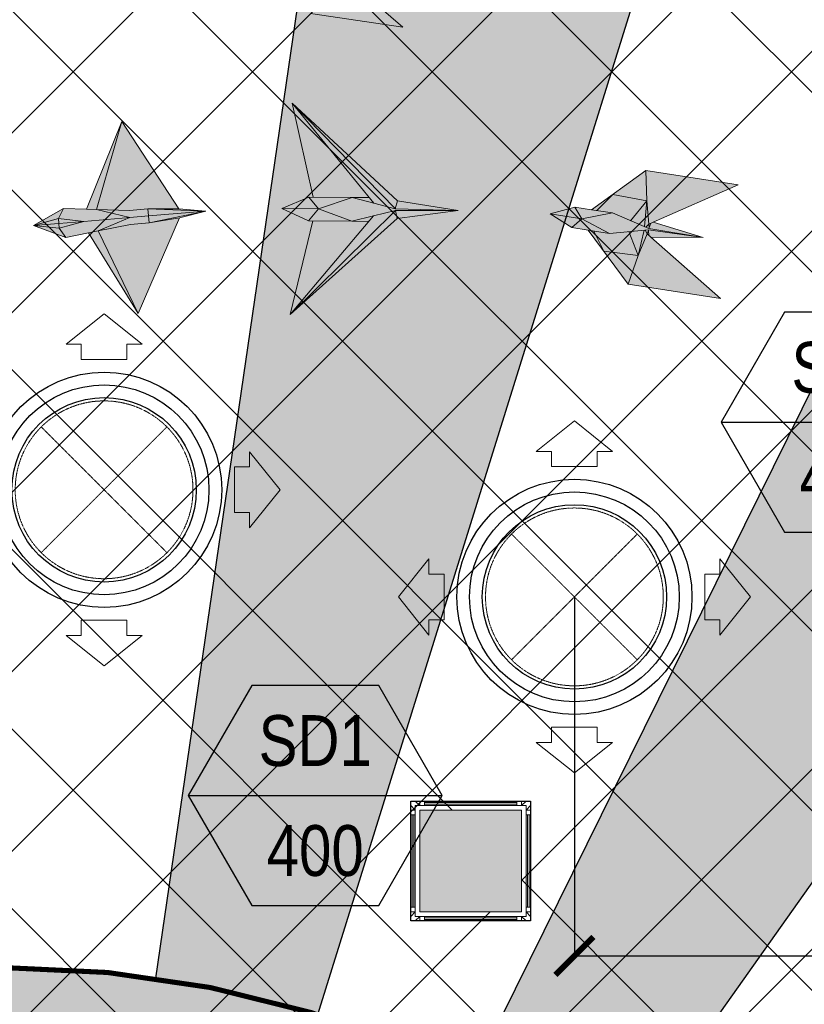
# Model space of a CAD drawing. Header units: millimetres. Extents: x -150 to 72073, y -3152 to 13830.
# Tile 13 of 19: x 11032 to 12577, y 8948 to 10886. Entities that reach past the tile are written whole.
import ezdxf
from ezdxf.enums import TextEntityAlignment as Align

# ---------------------------------------------------------------- set-up
doc = ezdxf.new("R2010")
doc.units = ezdxf.units.MM
doc.header["$PDMODE"] = 34
doc.linetypes.add('HIDDEN', pattern=[0.375, 0.25, -0.125])
doc.linetypes.add('HIDDENX2', pattern=[19.049999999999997, 12.7, -6.35])
for name, color, linetype in [('A-ANNO-DIMS-30', 7, 'Continuous'), ('A-CELING ELEMENT', 1, 'Continuous'), ('Legend', 7, 'Continuous')]:
    doc.layers.add(name, color=color, linetype=linetype)
for name, color, linetype, lineweight, true_color in [('A-CEILING-01', 7, 'Continuous', 5, 0xd56ca8), ('A-CEILING-08', 7, 'Continuous', 5, 0xd56ca8), ('ACMV-SA-DUCT', 200, 'Continuous', 20, 0xbf00ff), ('ACMV-SA-FLOW-ARROW', 200, 'Continuous', 20, 0xbf00ff), ('M-MEP-ELLG-LIGHT', 5, 'Continuous', 15, 0x0000ff)]:
    doc.layers.add(name, color=color, linetype=linetype, lineweight=lineweight, true_color=true_color)
doc.layers.add('A-LIGHT', color=1, linetype='Continuous', lineweight=5)
doc.layers.add('A-Wall & Column', color=2, linetype='Continuous', lineweight=0)
doc.layers.add('ACMV-GRD', color=30, linetype='Continuous', true_color=0xff7f00)
doc.layers.add('RCP LAYOUT', color=9, linetype='Continuous', true_color=0x808080)
doc.layers.add('Z-TB-NONPLOT', color=9, linetype='Continuous', plot=False)
doc.styles.add('Arial Narrow', font='ARIALN.TTF')
doc.styles.add('Romans', font='Romans.shx')
doc.styles.get("Standard").update_dxf_attribs({"font": 'arial.ttf'})
doc.dimstyles.new('ISO-25', dxfattribs={"dimtxt": 2.5, "dimasz": 2.5, "dimexe": 1.25, "dimexo": 0.625, "dimtad": 1, "dimtxsty": 'Standard', "dimcen": 2.5, "dimadec": 0, "dimazin": 0, "dimtfac": 1, "dimtmove": 0, "dimatfit": 3, "dimfxl": 1, "dimarcsym": 0})
pattern_1 = [(45, (0, 0), (19.88737822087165, 72.92038680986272), [93.75, -18.75, 0, -18.75])]
pattern_2 = [(45, (0, 0), (13.25825214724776, 48.61359120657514), [62.5, -12.5, 0, -12.5])]

# ---------------------------------------------------------------- blocks, each defined once
blk = doc.blocks.new('A$Cce852dd5')
at = {"layer": 'A-Wall & Column', "color": 8, "lineweight": 0, "true_color": 0x808080}
for p, q in [((-18, 9), (-18, 0)), ((-9, 18), (0, 18)), ((9, 18), (191, 18)), ((9, 15), (191, 15)), ((9, 12), (191, 12)), ((200, 18), (209, 18)), ((218, 9), (218, 0)), ((-18, -9), (-18, -191)), ((-15, -9), (-15, -191)), ((-12, -9), (-12, -191)), ((212, -9), (212, -191)), ((215, -9), (215, -191)), ((218, -9), (218, -191)), ((-18, -209), (-18, -200)), ((9, -212), (191, -212)), ((218, -200), (218, -209)), ((-9, -218), (0, -218)), ((9, -215), (191, -215)), ((9, -218), (191, -218)), ((209, -218), (200, -218))]:
    blk.add_line(p, q, dxfattribs=at)
for points in [[(0, 9), (-9, 18), (-18, 18), (-18, 9), (-9, 0)], [(-9, 0), (-18, 0), (-18, -9), (-9, -9)], [(9, 9), (9, 18), (0, 18), (0, 9)], [(200, 9), (200, 18), (191, 18), (191, 9)], [(209, 0), (218, 9), (218, 18), (209, 18), (200, 9)], [(209, -9), (218, -9), (218, 0), (209, 0)], [(-9, -191), (-18, -191), (-18, -200), (-9, -200)], [(209, -200), (218, -200), (218, -191), (209, -191)], [(-9, -200), (-18, -209), (-18, -218), (-9, -218), (0, -209)], [(0, -209), (0, -218), (9, -218), (9, -209)], [(191, -209), (191, -218), (200, -218), (200, -209)], [(200, -209), (209, -218), (218, -218), (218, -209), (209, -200)]]:
    blk.add_lwpolyline(points, dxfattribs=at)
blk.add_lwpolyline([(-9, -209), (209, -209), (209, 9), (-9, 9)], close=True, dxfattribs=at)
blk = doc.blocks.new('A$C81f607aa')
at = {"layer": 'A-Wall & Column', "true_color": 0x808080}
h = blk.add_hatch(color=8, dxfattribs=at)
h.dxf.hatch_style = 1
h.paths.add_polyline_path([(-3180, 9130), (-3180, 9330), (-3380, 9330), (-3380, 9130)])
at = {"layer": 'A-Wall & Column', "color": 8, "true_color": 0x808080}
for points in [[(-3380, 9130), (-3180, 9130), (-3180, 9330), (-3380, 9330)], [(-3380, 9330), (-3180, 9330), (-3180, 9130), (-3380, 9130)]]:
    blk.add_lwpolyline(points, close=True, dxfattribs=at)
at = {"layer": 'Z-TB-NONPLOT', "color": 8, "lineweight": -3, "true_color": 0x808080}
blk.add_lwpolyline([(-3397.998645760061, 9348.000000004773), (-3161.998645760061, 9348.000000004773), (-3161.998645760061, 9112.000000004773), (-3397.998645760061, 9112.000000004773)], close=True, dxfattribs=at)
at = {"color": 8, "lineweight": -3, "true_color": 0x808080}
blk.add_blockref('A$Cce852dd5', (-3379.998645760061, 9330.000000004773), dxfattribs=at)
blk = doc.blocks.new('XR-CP-DS$0$ceiling element 01')
at = {"layer": 'A-CELING ELEMENT', "lineweight": 5, "true_color": 0x808080, "transparency": 33554687}
h = blk.add_hatch(dxfattribs=at)
h.set_pattern_fill('ANSI36', color=8, scale=300)
h.set_pattern_definition(pattern_1)
h.paths.add_polyline_path([(-425629.7960556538, -157750.8638610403, -0.0391189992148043), (-425655.8835600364, -157707.5139024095), (-427128.7828830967, -158480.5380024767, 0.03926858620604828), (-426963.6398093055, -158744.8594579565)])
h.paths.add_polyline_path([(-427216.4563219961, -158526.5629298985, -0.03923143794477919), (-427344.3603674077, -158225.5587398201), (-431924.0115134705, -159775.1416964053), (-429595.2775805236, -159775.1416964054)])
h.paths.add_polyline_path([(-427146.3193723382, -156679.8695324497, 0.0391675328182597), (-427262.2545382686, -156968.312470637), (-425674.3422246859, -157463.077551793, -0.03857034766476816), (-425655.3807674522, -157416.934810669)])
h.paths.add_polyline_path([(-425704.2367883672, -155604.6640174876, 0.03916753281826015), (-426005.4954178, -155681.3681860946), (-425472.4264763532, -157256.8048403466, -0.03857034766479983), (-425424.1785988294, -157244.1228951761)])
edge = h.paths.add_edge_path()
edge.add_line((-430171.6889873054, -151115.1416964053), (-430279.8110549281, -151115.1416964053))
edge.add_line((-430279.8110549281, -151115.1416964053), (-430279.8110549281, -151215.1416964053))
edge.add_line((-430279.8110549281, -151215.1416964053), (-430479.8110549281, -151215.1416964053))
edge.add_line((-430479.8110549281, -151215.1416964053), (-430479.8110549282, -151115.1416964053))
edge.add_line((-430479.8110549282, -151115.1416964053), (-430629.8110549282, -151115.1416964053))
edge.add_line((-430629.8110549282, -151115.1416964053), (-430629.8110549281, -150665.1416964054))
edge.add_line((-430629.8110549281, -150665.1416964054), (-432321.8110549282, -150665.1416964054))
edge.add_line((-432321.8110549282, -150665.1416964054), (-432321.8110549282, -150772.8768388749))
edge.add_line((-432321.8110549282, -150772.8768388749), (-426859.3146182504, -156104.6393870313))
edge.add_arc((-425365.2292909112, -157562.2543938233), 2087.326633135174, 126.73773769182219, 135.7078933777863, ccw=False)
edge.add_line((-426613.7701964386, -155889.5087225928), (-430171.6889873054, -151115.1416964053))
edge = h.paths.add_edge_path()
edge.add_line((-424199.8110549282, -150665.1416964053), (-424199.8110549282, -151115.1416964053))
edge.add_line((-424199.8110549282, -151115.1416964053), (-424349.8110549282, -151115.1416964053))
edge.add_line((-424349.8110549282, -151115.1416964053), (-424349.8110549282, -151215.1416964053))
edge.add_line((-424349.8110549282, -151215.1416964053), (-424444.6385716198, -151215.1416964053))
edge.add_line((-424444.6385716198, -151215.1416964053), (-425069.6001909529, -155495.9688596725))
edge.add_arc((-425365.2292909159, -157562.254393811), 2087.326633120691, 72.8717844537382, 81.8577931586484, ccw=False)
edge.add_line((-424750.4886915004, -155567.5046679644), (-423223.0070040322, -150665.1416964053))
edge.add_line((-423223.0070040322, -150665.1416964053), (-424199.8110549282, -150665.1416964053))
h.paths.add_polyline_path([(-424567.6847267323, -153182.9153720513), (-424331.6847267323, -153182.9119419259), (-424331.6847267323, -153418.9119419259), (-424567.6847267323, -153418.9153720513)], flags=16)
h = blk.add_hatch(dxfattribs=at)
h.set_pattern_fill('ANSI36', color=8, scale=200)
h.set_pattern_definition(pattern_2)
h.paths.add_polyline_path([(-427235.6458182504, -156635.7154104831, -0.03915974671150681), (-427068.3038184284, -156355.4115593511), (-432321.8110549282, -152634.8790587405), (-432321.8110549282, -154121.2965607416)])
h.paths.add_polyline_path([(-425454.0885552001, -150665.1416964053), (-426550.291158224, -150665.1416964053), (-425721.8318844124, -155505.6146432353, -0.03927567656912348), (-425395.832461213, -155475.1521156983)])
h.paths.add_polyline_path([(-425690.0529665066, -157561.5841056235, -0.03871886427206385), (-425686.0049243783, -157511.6697011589), (-427331.8014059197, -157271.3950015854, 0.03919283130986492), (-427353.2163287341, -157581.7273886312)], flags=17)
h.paths.add_polyline_path([(-425084.1782011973, -155595.7613539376, 0.03919283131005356), (-425394.6125195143, -155575.8786131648), (-425374.4697466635, -157238.9998530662, -0.03871886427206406), (-425324.4589862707, -157241.5995190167)], flags=17)
h.paths.add_polyline_path([(-423965.7270055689, -156152.8325476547, 0.9965124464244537), (-426776.1454952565, -158963.2510373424), (-425599.8565312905, -157786.9620733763, -0.9002864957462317), (-425184.3894031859, -157294.7662731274), (-424476.1591812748, -156294.7269236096), (-424567.8097006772, -156294.7269236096), (-424567.8097006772, -156058.7269236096), (-424331.8097006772, -156058.7269236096), (-424331.8097006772, -156294.7269236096), (-424476.1591812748, -156294.7269236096), (-425184.3894031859, -157294.7662731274, -0.04219191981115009), (-425141.9877764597, -157329.0933185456)])
h = blk.add_hatch(dxfattribs=at)
h.set_pattern_fill('ANSI36', color=8, scale=300)
h.set_pattern_definition(pattern_1)
h.paths.add_polyline_path([(-432321.8110549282, -155391.8451372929), (-432321.8110549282, -156542.8887234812), (-427430.1208832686, -157257.0410500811, -0.03917149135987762), (-427357.248366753, -156938.7221373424)])
h.paths.add_polyline_path([(-426787.7782644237, -156174.4636618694, 0.03915423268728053), (-426986.8576894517, -156413.0894222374), (-425629.5935314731, -157374.3029805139, -0.03849207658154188), (-425597.5986156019, -157336.1591179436)])
h.paths.add_polyline_path([(-424491.0989594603, -155778.6374362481, 0.03922659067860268), (-424780.5171665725, -155663.8848768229), (-425275.3273764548, -157251.9137619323, -0.03892330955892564), (-425228.2538995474, -157269.7574095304)])
h.paths.add_polyline_path([(-423119.8110549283, -154379.5158906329), (-423119.8110549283, -153004.7907557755), (-424446.3276985, -155688.0739497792, -0.03926858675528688), (-424164.6012359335, -155854.7929017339)])
h.paths.add_polyline_path([(-430497.8097006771, -156058.7269236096), (-430497.8097006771, -156294.7269236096), (-430261.8097006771, -156294.7269236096), (-430261.8097006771, -156058.7269236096)], flags=0)
h.paths.add_polyline_path([(-430497.8097006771, -156058.7269236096), (-430261.8097006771, -156058.7269236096), (-430261.8097006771, -156294.7269236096), (-430497.8097006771, -156294.7269236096)], flags=16)
h = blk.add_hatch(dxfattribs=at)
h.set_pattern_fill('ANSI36', color=8, scale=200)
h.set_pattern_definition(pattern_2)
h.paths.add_polyline_path([(-423965.7270055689, -156152.8325476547), (-423894.2345878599, -156081.3401299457, 0.996645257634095), (-426846.1435547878, -159033.2490968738), (-426776.1454952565, -158963.2510373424, -0.9965124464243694)])
at = {"layer": 'A-CEILING-01', "color": 8, "true_color": 0x808080}
blk.add_lwpolyline([(-426846.1435547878, -159033.2490968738, -0.9966452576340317), (-423894.2345878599, -156081.3401299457)], format="xyb", dxfattribs=at)
at = {"layer": 'A-CELING ELEMENT', "color": 8, "lineweight": -3, "true_color": 0x808080}
for points in [[(-424750.4886915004, -155567.5046679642), (-423223.0070040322, -150665.1416964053)], [(-425069.6001909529, -155495.9688596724), (-424444.6385716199, -151215.1416964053)], [(-424446.3276985, -155688.0739497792), (-423119.8110549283, -153004.7907557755)], [(-424164.6012359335, -155854.7929017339), (-423119.8110549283, -154379.5158906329), (-423119.8110549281, -154379.5158906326)]]:
    blk.add_lwpolyline(points, dxfattribs=at)
blk = doc.blocks.new('A$Ced31c995')
at = {"layer": 'M-MEP-ELLG-LIGHT', "lineweight": 0, "true_color": 0x808080}
h = blk.add_hatch(color=8, dxfattribs=at)
h.dxf.hatch_style = 1
h.paths.add_polyline_path([(11586.66595253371, -2608.750392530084), (11448.16012164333, -2488.805382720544), (11440.97226628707, -2482.58075394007), (11423.67668566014, -2525.1866784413), (11404.3041906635, -2581.896983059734)])
h.paths.add_polyline_path([(11423.67668566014, -2525.1866784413), (11355.94240762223, -2517.539030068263), (11404.30419066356, -2581.896983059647)])
h.paths.add_polyline_path([(11405.10272552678, -2478.586479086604), (11366.68285672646, -2482.524888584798), (11335.89554435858, -2477.991348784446), (11355.94240762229, -2517.539030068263), (11423.67668566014, -2525.1866784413)])
h.paths.add_polyline_path([(11434.77949680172, -2475.544321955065), (11405.10272552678, -2478.586479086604), (11423.67668566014, -2525.1866784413)], flags=17)
h.paths.add_polyline_path([(11440.97226628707, -2482.58075394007), (11437.2388530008, -2475.292214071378), (11434.77949680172, -2475.544321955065), (11423.67668566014, -2525.1866784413)], flags=17)
h.paths.add_polyline_path([(11551.35705850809, -2489.078010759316), (11443.5225943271, -2474.648069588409), (11443.48317235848, -2474.652110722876), (11443.64969262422, -2476.276544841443), (11444.54051343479, -2485.670829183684), (11448.16012164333, -2488.805382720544)], flags=17)
h.paths.add_polyline_path([(11443.64969262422, -2476.276544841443), (11440.97226628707, -2482.58075394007), (11444.54051343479, -2485.670829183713)], flags=16)
h.paths.add_polyline_path([(11443.64969262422, -2476.276544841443), (11443.48317235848, -2474.652110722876), (11437.2388530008, -2475.292214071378), (11440.97226628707, -2482.58075394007)], flags=17)
h.paths.add_polyline_path([(11551.35705850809, -2489.078010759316), (11443.90179501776, -2471.80526751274), (11443.90528785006, -2471.796879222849), (11372.63270455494, -2442.119414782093), (11330.97084968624, -2435.984560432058), (11298.47212586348, -2431.199009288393), (11249.99644330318, -2444.701598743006), (11292.52227803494, -2471.604483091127), (11325.02099434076, -2476.390033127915), (11366.68285672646, -2482.524888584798), (11405.10272552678, -2478.586479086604), (11434.77949680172, -2475.544321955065), (11437.2388530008, -2475.292214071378), (11443.5225943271, -2474.648069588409)])
h.paths.add_polyline_path([(11619.66355531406, -2384.663354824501), (11437.30179344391, -2357.809945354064), (11439.50486924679, -2417.697331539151), (11443.7848692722, -2463.480340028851), (11452.46190821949, -2459.591875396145)])
h.paths.add_polyline_path([(11437.30179344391, -2357.809945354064), (11372.44120901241, -2405.4955112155), (11439.50486924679, -2417.697331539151)])
h.paths.add_polyline_path([(11439.50486924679, -2417.697331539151), (11372.44120901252, -2405.4955112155), (11341.84539604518, -2437.585875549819), (11372.63270455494, -2442.119414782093), (11435.82666521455, -2468.432990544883)])
h.paths.add_polyline_path([(11439.50486924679, -2417.697331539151), (11435.82666521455, -2468.432990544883), (11438.10869884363, -2469.383215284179), (11443.7848692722, -2463.480340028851)])
h.paths.add_polyline_path([(11551.35705850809, -2489.078010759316), (11452.46190821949, -2459.591875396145), (11448.10022682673, -2461.546487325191), (11444.55456888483, -2470.295686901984), (11444.54940696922, -2470.249980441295), (11443.90528785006, -2471.796879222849), (11443.94029559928, -2471.811456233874)], flags=17)
h.paths.add_polyline_path([(11444.54940696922, -2470.249980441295), (11443.7848692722, -2463.480340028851), (11438.10869884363, -2469.383215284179), (11443.90528785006, -2471.796879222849)], flags=17)
h.paths.add_polyline_path([(11448.10022682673, -2461.546487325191), (11443.7848692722, -2463.480340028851), (11444.55456888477, -2470.295686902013)], flags=17)
h.paths.add_polyline_path([(11335.89554435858, -2477.991348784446), (11325.02099434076, -2476.390033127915), (11355.94240762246, -2517.539030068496)])
h.paths.add_polyline_path([(11372.44120901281, -2405.495511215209), (11330.97084968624, -2435.984560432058), (11341.84539604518, -2437.585875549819)], flags=17)
h = blk.add_hatch(color=8, dxfattribs=at)
h.dxf.hatch_style = 1
h.paths.add_polyline_path([(11486.54953376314, -2943.981966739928), (11519.83479654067, -2943.817692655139), (11368.82899680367, -2758.071484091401), (11409.6528102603, -2943.213544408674)], flags=17)
h.paths.add_polyline_path([(11486.08434653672, -2990.533676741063), (11528.86313017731, -2980.139181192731), (11571.64191381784, -2969.744685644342), (11695.65521319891, -2969.349724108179), (11571.51588623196, -2966.472906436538), (11571.52533563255, -2966.437147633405), (11529.11205272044, -2955.229275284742), (11486.54953376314, -2943.981966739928), (11420.06709474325, -2966.595788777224)])
h.paths.add_polyline_path([(11420.06695620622, -2966.595953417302), (11348.45344403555, -2965.880162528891), (11400.64290932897, -2989.67986782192)])
h.paths.add_polyline_path([(11420.06662057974, -2966.59595006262), (11420.06709474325, -2966.595788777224), (11401.1080965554, -2943.128157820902), (11348.45344403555, -2965.880162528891)])
h.paths.add_polyline_path([(11486.54953376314, -2943.981966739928), (11409.6528102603, -2943.213544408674), (11401.10809655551, -2943.12815782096), (11420.06709474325, -2966.595788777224)], flags=17)
h.paths.add_polyline_path([(11486.08434653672, -2990.533676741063), (11420.06756559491, -2966.595959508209), (11420.06695620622, -2966.595953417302), (11400.64290932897, -2989.67986782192)])
h.paths.add_polyline_path([(11519.3596794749, -2991.363090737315), (11486.08434653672, -2990.533676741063), (11409.18762563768, -2989.765254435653), (11364.67211390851, -3174.054546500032)], flags=16)
h.paths.add_polyline_path([(11571.52533563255, -2966.437147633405), (11571.5490052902, -2966.34757595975), (11368.82899680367, -2758.071484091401), (11519.83479654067, -2943.817692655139), (11529.11205272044, -2955.229275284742)])
h.paths.add_polyline_path([(11571.5490052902, -2966.34757595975), (11575.66323533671, -2950.778340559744), (11368.82899680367, -2758.071484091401)])
h.paths.add_polyline_path([(11529.11205272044, -2955.229275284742), (11519.83479654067, -2943.817692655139), (11486.54953376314, -2943.981966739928)], flags=17)
h.paths.add_polyline_path([(11519.3596794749, -2991.363090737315), (11528.86313017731, -2980.139181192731), (11486.08434653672, -2990.533676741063)], flags=16)
h.paths.add_polyline_path([(11571.64191381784, -2969.744685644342), (11528.86313017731, -2980.139181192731), (11519.3596794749, -2991.363090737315), (11364.67211390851, -3174.054546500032)], flags=17)
h.paths.add_polyline_path([(11575.31606985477, -2985.519506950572), (11571.64191381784, -2969.744685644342), (11364.67211390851, -3174.054546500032)])
h.paths.add_polyline_path([(11695.65521319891, -2969.349724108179), (11571.64191381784, -2969.744685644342), (11575.31606985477, -2985.519506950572)])
h.paths.add_polyline_path([(11695.65521319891, -2969.349724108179), (11575.66323533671, -2950.778340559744), (11571.5490052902, -2966.34757595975), (11571.67457167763, -2966.476583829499)], flags=17)
h = blk.add_hatch(color=8, dxfattribs=at)
h.dxf.hatch_style = 1
h.paths.add_polyline_path([(11033.24577264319, -2794.253797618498), (10983.01540315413, -2967.638656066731), (11047.99825311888, -2969.614059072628), (11084.62806722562, -2966.532531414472), (11145.17119901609, -2966.434170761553)])
h.paths.add_polyline_path([(11033.24577264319, -2794.253797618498), (10963.62357853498, -2967.04916716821), (10983.01540315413, -2967.638656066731)])
h.paths.add_polyline_path([(10918.03255318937, -2965.663253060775), (10859.58190770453, -2999.265169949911), (10908.30874639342, -2985.539500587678)])
h.paths.add_polyline_path([(10983.01540315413, -2967.638656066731), (10963.62357853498, -2967.04916716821), (10918.03255318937, -2965.663253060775), (10908.30873091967, -2985.539532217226), (10958.43233327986, -2990.949253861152), (11049.14881131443, -2983.317625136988)])
h.paths.add_polyline_path([(10908.30873091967, -2985.539532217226), (10908.30866092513, -2985.53952466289), (10859.58190770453, -2999.265169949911), (10909.07035508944, -2995.469383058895), (10909.07572976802, -2995.468890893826), (10909.04234897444, -2995.104246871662)], flags=17)
h.paths.add_polyline_path([(10958.43233327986, -2990.949253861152), (10908.30873091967, -2985.539532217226), (10909.04234897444, -2995.104246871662), (10909.07572976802, -2995.468890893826)])
h.paths.add_polyline_path([(10958.43233327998, -2990.949253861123), (10909.07572976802, -2995.468890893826), (10909.91685089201, -3004.657102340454), (10909.91695130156, -3004.657113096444)])
h.paths.add_polyline_path([(10909.07573703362, -2995.468970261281), (10859.58190770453, -2999.265169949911), (10909.91685089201, -3004.657102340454)])
h.paths.add_polyline_path([(10909.91682499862, -3004.657099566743), (10859.58190770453, -2999.265169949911), (10922.8249044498, -3022.629457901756)])
h.paths.add_polyline_path([(11049.14881131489, -2983.317625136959), (10958.43233327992, -2990.949253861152), (10909.91685438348, -3004.657140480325), (10922.8249044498, -3022.629457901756), (10967.54398090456, -3013.646055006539), (10986.56439199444, -3009.825134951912)])
h.paths.add_polyline_path([(11085.78088042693, -2980.235907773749), (11085.78026580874, -2980.235959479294), (11049.14881131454, -2983.317625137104), (10986.56439199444, -3009.825134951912), (11050.30387953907, -2997.020812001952), (11086.93369364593, -2993.939284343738)])
h.paths.add_polyline_path([(11084.62806722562, -2966.532531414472), (11047.99825311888, -2969.614059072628), (10983.01540315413, -2967.638656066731), (11049.14881131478, -2983.317625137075), (11085.78026580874, -2980.235959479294), (11085.78088042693, -2980.235907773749)])
h.paths.add_polyline_path([(11198.77234850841, -2970.73035644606), (11084.62806722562, -2966.532531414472), (11085.78088042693, -2980.235907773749)])
h.paths.add_polyline_path([(11198.77234850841, -2970.73035644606), (11085.78088042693, -2980.235907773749), (11086.93369364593, -2993.939284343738)])
h.paths.add_polyline_path([(11145.17119901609, -2966.434170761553), (11084.62806722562, -2966.532531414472), (11198.77234850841, -2970.73035644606)])
h.paths.add_polyline_path([(11146.64232681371, -2983.921321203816), (11086.93369364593, -2993.939284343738), (11050.30387953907, -2997.020812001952), (10986.56439199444, -3009.825134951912), (11065.05564025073, -3172.374543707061)])
h.paths.add_polyline_path([(10986.56439199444, -3009.825134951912), (10967.54398090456, -3013.646055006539), (11065.05564025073, -3172.374543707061)])
h = blk.add_hatch(color=8, dxfattribs=at)
h.dxf.hatch_style = 1
h.paths.add_polyline_path([(12212.1052271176, -3142.862956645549), (12074.56764766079, -3021.808899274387), (12067.43004037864, -3015.526715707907), (12049.7926716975, -3057.992291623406), (12029.96512441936, -3114.545103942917)])
h.paths.add_polyline_path([(12049.7926716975, -3057.992291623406), (11982.12203055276, -3049.800632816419), (12029.96512441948, -3114.54510394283)])
h.paths.add_polyline_path([(12031.59375230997, -3011.244351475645), (11993.14347796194, -3014.873923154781), (11962.39358731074, -3010.093148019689), (11982.12203055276, -3049.800632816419), (12049.7926716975, -3057.992291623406)])
h.paths.add_polyline_path([(12061.29400983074, -3008.44075084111), (12031.59375230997, -3011.244351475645), (12049.7926716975, -3057.992291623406)], flags=17)
h.paths.add_polyline_path([(12067.43004037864, -3015.526715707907), (12063.75531236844, -3008.208412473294), (12061.29400983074, -3008.44075084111), (12049.7926716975, -3057.992291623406)], flags=17)
h.paths.add_polyline_path([(12177.75906244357, -3022.910724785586), (12070.04402665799, -3007.61477979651), (12070.00457349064, -3007.61850403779), (12070.15803575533, -3009.244223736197), (12070.97334301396, -3018.645362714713), (12074.56764766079, -3021.808899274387)], flags=17)
h.paths.add_polyline_path([(12070.15803575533, -3009.244223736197), (12067.43004037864, -3015.526715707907), (12070.97334301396, -3018.645362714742)], flags=16)
h.paths.add_polyline_path([(12070.15803575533, -3009.244223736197), (12070.00457349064, -3007.61850403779), (12063.75531236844, -3008.208412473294), (12067.43004037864, -3015.526715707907)], flags=17)
h.paths.add_polyline_path([(12177.75906244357, -3022.910724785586), (12070.44605754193, -3004.775116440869), (12070.44961766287, -3004.766756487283), (11999.41779909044, -2974.517561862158), (11957.80658385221, -2968.048144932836), (11925.34736195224, -2963.001615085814), (11876.76474853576, -2976.11425766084), (11919.07304082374, -3003.357976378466), (11951.53225521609, -3008.404505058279), (11993.14347796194, -3014.873923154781), (12031.59375230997, -3011.244351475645), (12061.29400983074, -3008.44075084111), (12063.75531236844, -3008.208412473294), (12070.04402665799, -3007.61477979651)])
h.paths.add_polyline_path([(12246.90234500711, -2919.048294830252), (12064.76224230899, -2890.730442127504), (12066.48404088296, -2950.633597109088), (12070.39602788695, -2996.449518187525), (12079.10403124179, -2992.630900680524)])
h.paths.add_polyline_path([(12064.76224230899, -2890.730442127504), (11999.52058949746, -2937.8933019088), (12066.48404088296, -2950.633597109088)])
h.paths.add_polyline_path([(12066.48404088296, -2950.633597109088), (11999.52058949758, -2937.8933019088), (11968.66791229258, -2969.73678732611), (11999.41779909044, -2974.517561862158), (12062.3982852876, -3001.338063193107)])
h.paths.add_polyline_path([(12066.48404088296, -2950.633597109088), (12062.3982852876, -3001.338063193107), (12064.67261001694, -3002.306593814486), (12070.39602788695, -2996.449518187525)])
h.paths.add_polyline_path([(12177.75906244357, -3022.910724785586), (12079.10403124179, -2992.630900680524), (12074.72678499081, -2994.550402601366), (12071.1109400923, -3003.270829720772), (12071.10614560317, -3003.225083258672), (12070.44961766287, -3004.766756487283), (12070.4845071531, -3004.7816143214)], flags=17)
h.paths.add_polyline_path([(12071.10614560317, -3003.225083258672), (12070.39602788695, -2996.449518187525), (12064.67261001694, -3002.306593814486), (12070.44961766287, -3004.766756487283)], flags=17)
h.paths.add_polyline_path([(12074.72678499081, -2994.550402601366), (12070.39602788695, -2996.449518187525), (12071.11094009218, -3003.270829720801)], flags=17)
h.paths.add_polyline_path([(11962.39358731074, -3010.093148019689), (11951.53225521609, -3008.404505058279), (11982.12203055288, -3049.800632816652)])
h.paths.add_polyline_path([(11999.52058949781, -2937.893301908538), (11957.80658385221, -2968.048144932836), (11968.66791229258, -2969.73678732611)], flags=17)
at = {"layer": 'M-MEP-ELLG-LIGHT', "color": 8, "lineweight": 0, "true_color": 0x808080}
for p, q in [((11586.66595253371, -2608.750392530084), (11448.16012164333, -2488.805382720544)), ((11404.30419066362, -2581.896983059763), (11586.66595253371, -2608.750392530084)), ((11033.24577264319, -2794.253797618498), (10963.62357853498, -2967.04916716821)), ((10983.01540315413, -2967.638656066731), (11033.24577264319, -2794.253797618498)), ((11145.17119901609, -2966.434170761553), (11033.24577264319, -2794.253797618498)), ((12064.76224230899, -2890.730442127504), (11957.80658385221, -2968.048144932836)), ((12246.90234500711, -2919.048294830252), (12064.76224230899, -2890.730442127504)), ((12064.76224230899, -2890.730442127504), (12066.48404088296, -2950.633597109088)), ((12079.10403124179, -2992.630900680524), (12246.90234500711, -2919.048294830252)), ((11968.66791229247, -2969.736787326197), (11999.52058949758, -2937.8933019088)), ((11999.52058949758, -2937.8933019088), (12066.48404088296, -2950.633597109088)), ((11925.34736195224, -2963.001615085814), (11876.76474853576, -2976.11425766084)), ((11957.80658385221, -2968.048144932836), (11925.34736195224, -2963.001615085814)), ((12066.48404088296, -2950.633597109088), (12034.95115312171, -2989.649588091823)), ((12066.48404088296, -2950.633597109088), (12062.3982852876, -3001.338063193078)), ((12066.48404088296, -2950.633597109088), (12070.39602788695, -2996.449518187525)), ((10918.03255318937, -2965.663253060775), (10859.58190770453, -2999.265169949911)), ((10908.30873091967, -2985.539532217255), (10918.03255318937, -2965.663253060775)), ((10963.62357853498, -2967.04916716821), (10918.03255318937, -2965.663253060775)), ((10958.4323332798, -2990.949253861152), (11049.15070921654, -2983.317465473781)), ((10963.62357853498, -2967.04916716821), (10983.01540315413, -2967.638656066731)), ((11047.99825311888, -2969.614059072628), (10983.01540315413, -2967.638656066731)), ((10983.01540315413, -2967.638656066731), (11049.14881131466, -2983.317625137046)), ((11049.14881131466, -2983.317625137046), (10986.56439199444, -3009.825134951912)), ((11084.62806722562, -2966.532531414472), (11047.99825311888, -2969.614059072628)), ((11049.15070921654, -2983.317465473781), (11085.78026580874, -2980.235959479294)), ((11065.05564025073, -3172.374543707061), (11146.64232681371, -2983.921321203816)), ((11145.17119901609, -2966.434170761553), (11084.62806722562, -2966.532531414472)), ((11198.77234850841, -2970.73035644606), (11084.62806722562, -2966.532531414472)), ((11084.62806722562, -2966.532531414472), (11086.93369364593, -2993.939284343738)), ((11085.78026580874, -2980.235959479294), (11198.77234850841, -2970.73035644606)), ((11198.77234850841, -2970.73035644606), (11086.93369364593, -2993.939284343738)), ((11086.93369364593, -2993.939284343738), (11146.64232681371, -2983.921321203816)), ((11198.77234850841, -2970.73035644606), (11145.17119901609, -2966.434170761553)), ((11146.64232681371, -2983.921321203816), (11198.77234850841, -2970.73035644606)), ((11876.76474853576, -2976.11425766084), (11919.07304082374, -3003.357976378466)), ((11957.80658385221, -2968.048144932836), (11999.41779909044, -2974.517561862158)), ((11999.41779909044, -2974.517561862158), (12070.4845071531, -3004.7816143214)), ((10859.58190770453, -2999.265169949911), (10908.30866092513, -2985.53952466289)), ((10859.58190770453, -2999.265169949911), (10909.07035508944, -2995.469383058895)), ((10859.58190770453, -2999.265169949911), (10922.8249044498, -3022.629457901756)), ((10909.91695130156, -3004.657113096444), (10859.58190770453, -2999.265169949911)), ((10908.30866092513, -2985.53952466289), (10958.43233327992, -2990.949253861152)), ((10909.04234897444, -2995.104246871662), (10908.30873091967, -2985.539532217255)), ((10909.91685438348, -3004.657140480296), (10909.04234897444, -2995.104246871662)), ((10909.07035508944, -2995.469383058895), (10958.4323332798, -2990.949253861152)), ((10958.43233327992, -2990.949253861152), (10909.91695130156, -3004.657113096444)), ((11050.30387953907, -2997.020812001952), (10986.56439199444, -3009.825134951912)), ((11086.93369364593, -2993.939284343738), (11050.30387953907, -2997.020812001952)), ((11919.07304082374, -3003.357976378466), (11951.53225521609, -3008.404505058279)), ((12064.67261001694, -3002.306593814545), (12070.39602788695, -2996.449518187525)), ((12070.39602788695, -2996.449518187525), (12079.10403124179, -2992.630900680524)), ((12070.39602788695, -2996.449518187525), (12071.10614560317, -3003.225083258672)), ((12071.10614560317, -3003.225083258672), (12070.44961766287, -3004.766756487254)), ((12071.12866964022, -3003.22807090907), (12074.72678499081, -2994.550402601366)), ((12177.75906244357, -3022.910724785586), (12079.10403124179, -2992.630900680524)), ((10922.8249044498, -3022.629457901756), (10909.91685438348, -3004.657140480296)), ((10922.8249044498, -3022.629457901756), (10967.54398090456, -3013.646055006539)), ((10986.56439199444, -3009.825134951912), (10967.54398090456, -3013.646055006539)), ((10967.54398090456, -3013.646055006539), (11065.05564025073, -3172.374543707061)), ((10986.56439199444, -3009.825134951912), (11065.05564025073, -3172.374543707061)), ((11951.53225521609, -3008.404505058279), (12029.96512441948, -3114.545103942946)), ((11993.14347796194, -3014.873923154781), (11951.53225521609, -3008.404505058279)), ((11982.12203055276, -3049.800632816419), (11962.39358731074, -3010.093148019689)), ((12070.04402665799, -3007.61477979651), (11993.14347796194, -3014.873923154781)), ((12031.59375230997, -3011.244351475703), (12049.7926716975, -3057.992291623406)), ((12061.29400983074, -3008.440750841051), (12049.7926716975, -3057.992291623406)), ((12049.7926716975, -3057.992291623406), (12067.43004037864, -3015.526715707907)), ((12063.75531236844, -3008.208412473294), (12067.43004037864, -3015.526715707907)), ((12067.43004037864, -3015.526715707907), (12070.15803575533, -3009.244223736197)), ((12067.43004037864, -3015.526715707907), (12074.56764766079, -3021.808899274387)), ((12070.15803575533, -3009.244223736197), (12070.00457349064, -3007.61850403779)), ((12177.75906244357, -3022.910724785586), (12070.04402665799, -3007.61477979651)), ((12070.15803575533, -3009.244223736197), (12070.97334301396, -3018.645362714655)), ((12070.4845071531, -3004.7816143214), (12177.75906244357, -3022.910724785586)), ((12212.1052271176, -3142.862956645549), (12074.56764766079, -3021.808899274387)), ((12074.56764766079, -3021.808899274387), (12177.75906244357, -3022.910724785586)), ((12049.7926716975, -3057.992291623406), (11982.12203055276, -3049.800632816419)), ((12029.96512441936, -3114.545103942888), (12049.7926716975, -3057.992291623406)), ((12029.96512441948, -3114.545103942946), (12212.1052271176, -3142.862956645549))]:
    blk.add_line(p, q, dxfattribs=at)
for points in [[(11409.6528102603, -2943.213544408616), (11368.82899680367, -2758.071484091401), (11575.66323533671, -2950.778340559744), (11695.65521319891, -2969.349724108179), (11575.31606985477, -2985.519506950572), (11364.67211390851, -3174.054546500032), (11409.18762563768, -2989.765254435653)], [(11401.10809655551, -2943.128157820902), (11420.06709474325, -2966.595788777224), (11486.54953376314, -2943.981966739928), (11529.11205272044, -2955.229275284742), (11368.82899680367, -2758.071484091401), (11571.67457167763, -2966.476583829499), (11695.65521319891, -2969.349724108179), (11571.64191381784, -2969.744685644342), (11364.67211390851, -3174.054546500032), (11528.86313017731, -2980.139181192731), (11486.08434653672, -2990.533676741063), (11420.06709474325, -2966.595788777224), (11400.64290932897, -2989.67986782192)], [(11519.83479654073, -2943.817692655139), (11486.54953376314, -2943.981966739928), (11401.10809655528, -2943.12815782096), (11348.45344403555, -2965.880162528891), (11400.64290932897, -2989.67986782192), (11486.08434653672, -2990.533676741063), (11519.3596794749, -2991.363090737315)], [(11575.66323533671, -2950.778340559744), (11571.52533563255, -2966.437147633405), (11529.11205272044, -2955.229275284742)], [(11925.34736195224, -2963.001615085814), (11938.84796572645, -2985.766513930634), (11999.41779909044, -2974.517561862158)], [(11348.45344403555, -2965.880162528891), (11420.06756559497, -2966.595959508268)], [(11575.31606985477, -2985.519506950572), (11571.64191381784, -2969.744685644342), (11528.86313017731, -2980.139181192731)], [(11876.76474853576, -2976.11425766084), (11938.84796572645, -2985.766513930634)], [(11993.14347796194, -3014.873923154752), (11938.84796572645, -2985.766513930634), (11919.07304082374, -3003.357976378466)]]:
    blk.add_lwpolyline(points, dxfattribs=at)
blk = doc.blocks.new('A$C256bf26b')
at = {"layer": 'A-CEILING-01', "true_color": 0x808080}
h = blk.add_hatch(dxfattribs=at)
h.set_pattern_fill('ANSI37', color=8, scale=2000)
h.set_pattern_definition([(45, (0, 0), (-176.7766952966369, 176.7766952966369), []), (135, (0, 0), (-176.7766952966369, -176.7766952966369), [])])
edge = h.paths.add_edge_path()
edge.add_line((17350.00000000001, 13380.00000000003), (12020.00000000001, 13380))
edge.add_line((12020.00000000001, 13380), (12020, 13280.00000000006))
edge.add_line((12020, 13280.00000000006), (11820.00000000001, 13280))
edge.add_line((11820.00000000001, 13280), (11820.00000000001, 13380.00000000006))
edge.add_line((11820.00000000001, 13380.00000000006), (6090, 13380.00000000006))
edge.add_line((6090, 13380.00000000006), (6090, 13280.00000000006))
edge.add_line((6090, 13280.00000000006), (5890.000000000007, 13280.00000000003))
edge.add_line((5890.000000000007, 13280.00000000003), (5890, 13380.00000000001))
edge.add_line((5890, 13380.00000000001), (350.0000000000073, 13380))
edge.add_line((350.0000000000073, 13380), (200.0000000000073, 13380))
edge.add_line((200.0000000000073, 13380), (200.0000000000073, 4520))
edge.add_line((200.0000000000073, 4520), (650.0000000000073, 4520))
edge.add_line((650.0000000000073, 4520), (649.9999999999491, 4220.000000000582))
edge.add_line((649.9999999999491, 4220.000000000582), (200.0000000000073, 4220.000000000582))
edge.add_line((200.0000000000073, 4220.000000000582), (200.0000000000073, 3270))
edge.add_line((200.0000000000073, 3270), (3945.000000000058, 3270))
edge.add_line((3945.000000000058, 3270), (3945.000000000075, 3919.999999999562))
edge.add_line((3945.000000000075, 3919.999999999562), (6135.000000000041, 3919.999999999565))
edge.add_line((6135.000000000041, 3919.999999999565), (6135.000000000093, 3269.999999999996))
edge.add_line((6135.000000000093, 3269.999999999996), (9805, 3270))
edge.add_line((9805, 3270), (9805.000000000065, 3070))
edge.add_line((9805.000000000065, 3070), (10125.70100277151, 3069.999999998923))
edge.add_line((10125.70100277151, 3069.999999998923), (10125.70100277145, 3422.999999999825))
edge.add_line((10125.70100277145, 3422.999999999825), (11242.06117950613, 4539.36017673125))
edge.add_line((11242.06117950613, 4539.36017673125), (10770.12626584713, 5011.295090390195))
edge.add_line((10770.12626584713, 5011.295090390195), (11904.41558772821, 6145.584412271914))
edge.add_line((11904.41558772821, 6145.584412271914), (14298.8311754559, 8540.00000000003))
edge.add_line((14298.8311754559, 8540.00000000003), (14449.99999999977, 8540.00000000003))
edge.add_line((14449.99999999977, 8540.00000000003), (14449.99999999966, 9620))
edge.add_line((14449.99999999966, 9620), (14449.99999999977, 12330.00000000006))
edge.add_arc((15199.99999999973, 12330.0000000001), 749.99999999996, 89.9999999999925, 180.0000000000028, ccw=False)
edge.add_line((15199.99999999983, 13080.00000000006), (17349.99999999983, 13080.00000000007))
edge.add_line((17349.99999999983, 13080.00000000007), (17350.00000000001, 13380.00000000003))
h.paths.add_polyline_path([(5890.12632819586, 11294.22803941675), (6090.124973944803, 11294.22803941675), (6090.124973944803, 11094.22117916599), (5890.12632819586, 11094.22117916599)], flags=16)
h.paths.add_polyline_path([(5890.12632819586, 9330), (6090.124973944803, 9330), (6090.124973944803, 9129.993139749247), (5890.12632819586, 9129.993139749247)], flags=16)
h.paths.add_polyline_path([(5890.001354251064, 8418.414772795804), (6090.000000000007, 8418.414772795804), (6090.000000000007, 8218.407912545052), (5890.001354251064, 8218.407912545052)], flags=16)
h.paths.add_polyline_path([(5890.000000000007, 6030), (6089.99864574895, 6030), (6089.99864574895, 5829.993139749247), (5890.000000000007, 5829.993139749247)], flags=16)
h.paths.add_polyline_path([(11820.00135425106, 8418.414772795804), (12020.00000000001, 8418.414772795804), (12020.00000000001, 8218.407912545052), (11820.00135425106, 8218.407912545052)], flags=16)
h.paths.add_polyline_path([(11820.00000000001, 9330), (12019.99864574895, 9330), (12019.99864574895, 9129.993139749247), (11820.00000000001, 9129.993139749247)], flags=16)
h.paths.add_polyline_path([(11820.12632819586, 11294.22803941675), (12020.1249739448, 11294.22803941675), (12020.1249739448, 11094.22117916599), (11820.12632819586, 11094.22117916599)], flags=16)
at = {"layer": 'A-CEILING-01', "color": 8, "true_color": 0x808080}
blk.add_lwpolyline([(11820.00000000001, 9330), (12019.99864574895, 9330), (12019.99864574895, 9129.993139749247), (11820.00000000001, 9129.993139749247)], close=True, dxfattribs=at)
blk.add_lwpolyline([(11820.00000000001, 9330), (12019.99864574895, 9330), (12019.99864574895, 9129.993139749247), (11820.00000000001, 9129.993139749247)], close=True, dxfattribs=at)
at = {"layer": 'M-MEP-ELLG-LIGHT', "color": 8, "linetype": 'HIDDENX2', "true_color": 0x808080, "const_width": 10}
blk.add_lwpolyline([(12475.57646706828, 8413.801566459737, 0.9966452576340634), (9523.667500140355, 5461.892599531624, 1)], format="xyb", dxfattribs=at)
at = {"color": 8, "true_color": 0x808080}
blk.add_blockref('A$C81f607aa', (15200.00000000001, 0), dxfattribs=at)
at = {"layer": 'A-CEILING-08', "color": 8, "lineweight": 0, "true_color": 0x808080}
blk.add_blockref('XR-CP-DS$0$ceiling element 01', (436369.8110549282, 164495.1416964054), dxfattribs=at)
at = {"layer": 'A-LIGHT', "color": 8, "true_color": 0x808080}
blk.add_blockref('A$Ced31c995', (200.0000000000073, 13480), dxfattribs=at)
blk = doc.blocks.new('SA-RCD-350')
at = {"layer": 'ACMV-GRD'}
for radius in [231.5, 206.5, 181.5]:
    blk.add_circle((0, 0), radius, dxfattribs=at)
at = {"layer": 'ACMV-SA-DUCT', "linetype": 'HIDDEN'}
for p, q in [((-123.7436867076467, 123.7436867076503), (123.7436867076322, -123.743686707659)), ((123.7436867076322, 123.7436867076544), (-123.7436867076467, -123.7436867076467))]:
    blk.add_line(p, q, dxfattribs=at)
blk.add_circle((0, 0), 175, dxfattribs=at)
at = {"layer": 'ACMV-SA-FLOW-ARROW'}
for points in [[(0, 346.5), (-75, 286.5), (-45, 286.5), (-45, 256.5), (45, 256.5), (45, 286.5), (75, 286.5), (0, 346.5)], [(-346.5, 0), (-286.5, 75), (-286.5, 45), (-256.5, 45), (-256.5, -45), (-286.5, -45), (-286.5, -75), (-346.5, 0)], [(346.5, 0), (286.5, 75), (286.5, 45), (256.5, 45), (256.5, -45), (286.5, -45), (286.5, -75), (346.5, 0)], [(0, -346.5), (-75, -286.5), (-45, -286.5), (-45, -256.5), (45, -256.5), (45, -286.5), (75, -286.5), (0, -346.5)]]:
    blk.add_lwpolyline(points, dxfattribs=at)
blk = doc.blocks.new('AIR Terminal Tag')
at = {"layer": 'Legend'}
blk.add_line((-250, 0), (250, 0), dxfattribs=at)
blk.add_lwpolyline([(-125, 216.5063509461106), (-250, 0), (-125, -216.5063509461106), (125, -216.5063509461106), (250, 0), (125, 216.5063509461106)], close=True, dxfattribs=at)
at = {"layer": 'Legend', "style": 'Arial Narrow'}
for tag, p in [('AIR_TERMINAL_TYPE_NUMBER', (0, 108.2531754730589)), ('CFM', (0, -108.2531754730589))]:
    blk.add_attdef(tag, text='', height=100, dxfattribs=at).set_placement(p, align=Align.MIDDLE_CENTER)
blk = doc.blocks.new('_ARCHTICK')
at = {"color": 0, "linetype": 'ByBlock', "const_width": 0.15}
blk.add_lwpolyline([(-0.5, -0.5), (0.5, 0.5)], dxfattribs=at)
blk = doc.blocks.new('*D86')
at = {"layer": 'A-ANNO-DIMS-30', "color": 0, "lineweight": -2, "transparency": 16777216}
for p, q in [((14165.99917354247, 10049.69445119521), (14165.99917354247, 9041.947005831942)), ((12124.20149360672, 9749.216610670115), (12124.20149360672, 9041.947005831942)), ((12124.20149360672, 9043.197005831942), (14165.99917354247, 9043.197005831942))]:
    blk.add_line(p, q, dxfattribs=at)
at = {"layer": 'Defpoints', "color": 0, "transparency": 16777216}
for p in [(14165.99917354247, 10050.31945119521), (12124.20149360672, 9749.841610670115), (14165.99917354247, 9043.197005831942)]:
    blk.add_point(p, dxfattribs=at)
at = {"layer": 'A-ANNO-DIMS-30', "color": 0, "lineweight": -2, "transparency": 16777216, "xscale": 75, "yscale": 75, "zscale": 75, "rotation": 180}
blk.add_blockref('_ARCHTICK', (12124.20149360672, 9043.197005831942), dxfattribs=at)
at = {"layer": 'A-ANNO-DIMS-30', "color": 0, "lineweight": -2, "transparency": 16777216, "xscale": 75, "yscale": 75, "zscale": 75}
blk.add_blockref('_ARCHTICK', (14165.99917354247, 9043.197005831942), dxfattribs=at)
at = {"layer": 'A-ANNO-DIMS-30', "color": 0, "transparency": 16777216, "insert": (13145.10033357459, 9118.197005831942), "char_height": 100, "attachment_point": 5, "style": 'Romans'}
blk.add_mtext('2040', dxfattribs=at)

msp = doc.modelspace()

# ---------------------------------------------------------------- block references
at = {"layer": 'ACMV-GRD'}
for p in [(11198.24277732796, 9960.639636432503), (12124.20149360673, 9749.841610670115)]:
    msp.add_blockref('SA-RCD-350', p, dxfattribs=at)
at = {"layer": 'Legend'}
for p in [(12663.00172781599, 10093.56006740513), (11613.89433280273, 9358.833504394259)]:
    msp.add_blockref('AIR Terminal Tag', p, dxfattribs=at).add_auto_attribs({'CFM': '400', 'AIR_TERMINAL_TYPE_NUMBER': 'SD1'})
at = {"layer": 'RCP LAYOUT'}
msp.add_blockref('A$C256bf26b', (0, 0), dxfattribs=at)

# ---------------------------------------------------------------- dimensions: what is measured, and where the dimension line sits
at = {"layer": 'A-ANNO-DIMS-30'}
dim = msp.add_linear_dim(base=(14165.99917354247, 9043.197005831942), p1=(12124.20149360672, 9749.841610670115), p2=(14165.99917354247, 10050.31945119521), text='2040', dimstyle='ISO-25', override={"dimtxt": 100, "dimasz": 75, "dimgap": 25, "dimdec": 0, "dimtxsty": 'Romans', "dimblk1": 'ARCHTICK', "dimblk2": 'ARCHTICK', "dimsah": 1}, dxfattribs=at)
dim.commit()
dim.dimension.update_dxf_attribs({"geometry": '*D86', "text_midpoint": (13145.10033357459, 9118.197005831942)})

doc.saveas('drawing.dxf')
